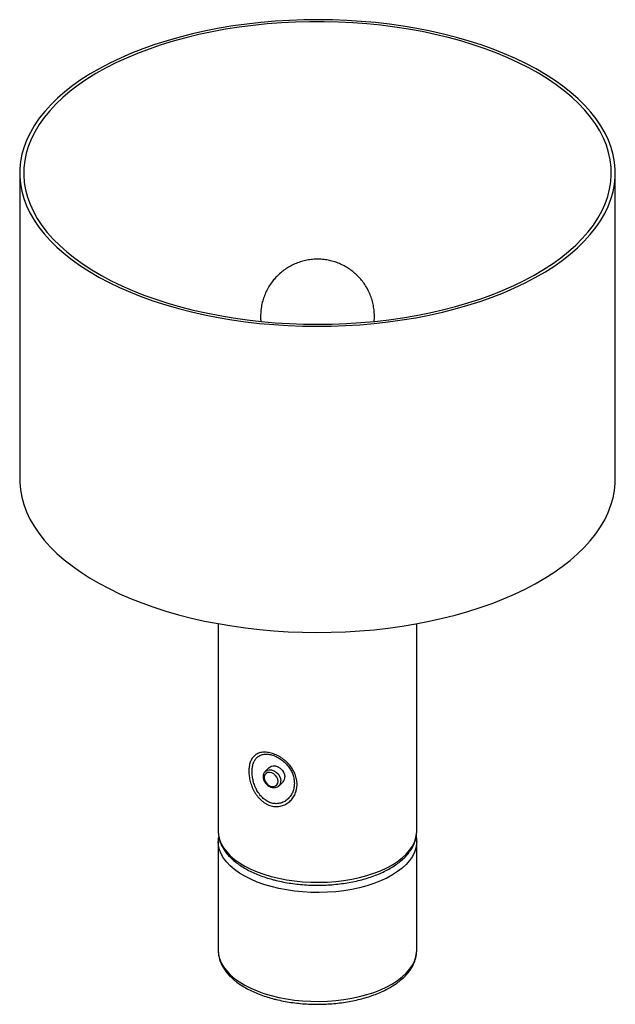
# Paper-space layout '_Trimétrica' of a CAD drawing. Header units: millimetres. Extents: x -394 to -94, y -438 to 58.
import ezdxf

# ---------------------------------------------------------------- set-up
doc = ezdxf.new("R2010")
doc.units = ezdxf.units.MM

psp = doc.layouts.new('_Trimétrica')

# ---------------------------------------------------------------- linework, layer by layer
at = {"color": 7, "linetype": 'Continuous', "lineweight": 25}
for p, q in [((-394.05, -19.02), (-394.05, -173.31)), ((-94.05, -173.31), (-94.05, -19.02)), ((-294.05, -246.15), (-294.05, -350.74)), ((-194.05, -350.74), (-194.05, -246.15)), ((-270.57, -320.79), (-270.41, -320.63)), ((-268.36, -318.62), (-270.41, -320.63)), ((-263.42, -327.78), (-261.37, -325.78)), ((-194.05, -351.07), (-194.05, -350.74)), ((-294.05, -355.89), (-294.05, -410.74)), ((-294.05, -356.11), (-294.05, -355.89)), ((-194.05, -410.74), (-194.05, -355.89)), ((-194.05, -411.07), (-194.05, -410.74))]:
    psp.add_line(p, q, dxfattribs=at)
at = {"color": 7, "linetype": 'Continuous', "lineweight": 25, "flags": 128}
for points in [[(-314.05, -87.34), (-307.56, -89.01), (-300.92, -90.51), (-294.15, -91.84), (-287.26, -93), (-280.27, -93.99), (-273.19, -94.8), (-266.05, -95.44), (-258.86, -95.9), (-251.63, -96.18), (-244.38, -96.27), (-237.13, -96.19), (-229.9, -95.93), (-222.71, -95.49), (-215.56, -94.87), (-208.48, -94.07), (-201.48, -93.1), (-194.58, -91.95), (-187.79, -90.64), (-181.14, -89.15), (-174.64, -87.5), (-168.29, -85.7), (-162.13, -83.73), (-156.15, -81.62), (-150.38, -79.36), (-144.83, -76.96), (-139.51, -74.42), (-134.44, -71.76), (-129.62, -68.97), (-125.06, -66.06), (-120.79, -63.05), (-116.8, -59.93), (-113.12, -56.71), (-109.73, -53.41), (-106.66, -50.03), (-103.91, -46.57), (-101.49, -43.06), (-99.4, -39.48), (-97.65, -35.86), (-96.25, -32.19), (-95.18, -28.5), (-94.47, -24.79), (-94.1, -21.06), (-94.08, -17.32), (-94.42, -13.59), (-95.1, -9.88), (-96.13, -6.18), (-97.51, -2.52), (-99.23, 1.11), (-101.29, 4.69), (-103.68, 8.22), (-106.4, 11.68), (-109.44, 15.07), (-112.79, 18.38), (-116.45, 21.6), (-120.41, 24.73), (-124.66, 27.75), (-129.19, 30.67), (-133.98, 33.47), (-139.03, 36.15), (-144.33, 38.69), (-149.86, 41.11), (-155.61, 43.38), (-161.57, 45.51), (-167.72, 47.49), (-174.04, 49.31), (-180.53, 50.97), (-187.17, 52.47), (-193.95, 53.8), (-200.84, 54.96), (-207.83, 55.95), (-214.9, 56.76), (-222.04, 57.4), (-229.24, 57.86), (-236.47, 58.14), (-243.71, 58.24), (-250.96, 58.16), (-258.19, 57.89), (-265.39, 57.45), (-272.54, 56.83), (-279.62, 56.03), (-286.62, 55.06), (-293.52, 53.91), (-300.3, 52.6), (-306.95, 51.12), (-313.46, 49.47), (-319.8, 47.66), (-325.97, 45.7), (-331.95, 43.58), (-337.71, 41.32), (-343.27, 38.92), (-348.59, 36.39), (-353.66, 33.72), (-358.48, 30.93), (-363.03, 28.02), (-367.31, 25.01), (-371.29, 21.89), (-374.98, 18.68), (-378.36, 15.37), (-381.43, 11.99), (-384.18, 8.54), (-386.6, 5.02), (-388.69, 1.44), (-390.44, -2.18), (-391.85, -5.84), (-392.91, -9.54), (-393.63, -13.25), (-394, -16.98), (-394.01, -20.71), (-393.68, -24.44), (-392.99, -28.16), (-391.96, -31.86), (-390.59, -35.52), (-388.87, -39.15), (-386.81, -42.73), (-384.42, -46.25), (-381.7, -49.71), (-378.66, -53.1), (-375.31, -56.41), (-371.64, -59.64), (-367.69, -62.76), (-363.44, -65.79), (-358.91, -68.7), (-354.12, -71.5), (-349.06, -74.18), (-343.77, -76.73), (-338.24, -79.14), (-332.49, -81.42), (-326.53, -83.55), (-320.38, -85.52), (-314.05, -87.34)], [(-313.12, -86.43), (-306.66, -88.09), (-300.06, -89.57), (-293.32, -90.9), (-286.47, -92.05), (-279.52, -93.02), (-272.48, -93.82), (-265.37, -94.45), (-258.22, -94.89), (-251.03, -95.16), (-243.82, -95.24), (-236.62, -95.15), (-229.43, -94.87), (-222.28, -94.41), (-215.18, -93.78), (-208.14, -92.97), (-201.19, -91.98), (-194.35, -90.82), (-187.62, -89.49), (-181.02, -87.99), (-174.58, -86.33), (-168.3, -84.5), (-162.2, -82.53), (-156.29, -80.4), (-150.59, -78.13), (-145.12, -75.71), (-139.88, -73.16), (-134.88, -70.49), (-130.14, -67.69), (-125.68, -64.78), (-121.49, -61.75), (-117.6, -58.63), (-114, -55.41), (-110.72, -52.11), (-107.75, -48.72), (-105.1, -45.27), (-102.79, -41.76), (-100.8, -38.19), (-99.16, -34.57), (-97.86, -30.92), (-96.91, -27.24), (-96.31, -23.54), (-96.06, -19.83), (-96.16, -16.12), (-96.6, -12.41), (-97.4, -8.72), (-98.55, -5.06), (-100.04, -1.43), (-101.88, 2.16), (-104.05, 5.7), (-106.55, 9.18), (-109.38, 12.6), (-112.53, 15.94), (-115.99, 19.19), (-119.75, 22.36), (-123.81, 25.43), (-128.16, 28.39), (-132.78, 31.24), (-137.66, 33.97), (-142.79, 36.58), (-148.17, 39.05), (-153.77, 41.38), (-159.59, 43.58), (-165.61, 45.62), (-171.81, 47.51), (-178.18, 49.24), (-184.72, 50.81), (-191.39, 52.22), (-198.18, 53.45), (-205.09, 54.52), (-212.09, 55.41), (-219.16, 56.12), (-226.29, 56.66), (-233.47, 57.01), (-240.67, 57.19), (-247.88, 57.18), (-255.08, 57), (-262.25, 56.63), (-269.38, 56.08), (-276.45, 55.36), (-283.44, 54.46), (-290.34, 53.38), (-297.13, 52.14), (-303.79, 50.72), (-310.31, 49.14), (-316.68, 47.4), (-322.87, 45.5), (-328.88, 43.44), (-334.68, 41.24), (-340.27, 38.9), (-345.63, 36.42), (-350.75, 33.8), (-355.62, 31.07), (-360.22, 28.21), (-364.55, 25.24), (-368.59, 22.17), (-372.33, 18.99), (-375.77, 15.73), (-378.9, 12.39), (-381.71, 8.97), (-384.19, 5.48), (-386.34, 1.94), (-388.16, -1.65), (-389.63, -5.29), (-390.75, -8.95), (-391.53, -12.64), (-391.96, -16.35), (-392.03, -20.06), (-391.76, -23.77), (-391.14, -27.47), (-390.16, -31.15), (-388.84, -34.8), (-387.18, -38.41), (-385.18, -41.98), (-382.84, -45.49), (-380.17, -48.94), (-377.18, -52.32), (-373.88, -55.61), (-370.26, -58.83), (-366.35, -61.94), (-362.15, -64.96), (-357.66, -67.87), (-352.91, -70.66), (-347.9, -73.33), (-342.64, -75.87), (-337.15, -78.27), (-331.44, -80.54), (-325.52, -82.65), (-319.41, -84.62), (-313.12, -86.43)], [(-394.05, -173.31), (-394.01, -175), (-393.68, -178.73), (-392.99, -182.45), (-391.96, -186.15), (-390.59, -189.81), (-388.87, -193.44), (-386.81, -197.02), (-384.42, -200.54), (-381.7, -204), (-378.66, -207.39), (-375.31, -210.7), (-371.64, -213.93), (-367.69, -217.05), (-363.44, -220.08), (-358.91, -222.99), (-354.12, -225.79), (-349.06, -228.47), (-343.77, -231.02), (-338.24, -233.43), (-332.49, -235.71), (-326.53, -237.84), (-320.38, -239.81), (-314.05, -241.63)], [(-314.05, -241.63), (-307.56, -243.3), (-300.92, -244.8), (-294.15, -246.13), (-287.26, -247.29), (-280.27, -248.28), (-273.19, -249.09), (-266.05, -249.73), (-258.86, -250.19), (-251.63, -250.47), (-244.38, -250.56), (-237.13, -250.48), (-229.9, -250.22), (-222.71, -249.78), (-215.56, -249.16), (-208.48, -248.36), (-201.48, -247.39), (-194.58, -246.24), (-187.79, -244.93), (-181.14, -243.44), (-174.64, -241.79), (-168.29, -239.99), (-162.13, -238.02), (-156.15, -235.91), (-150.38, -233.65), (-144.83, -231.25), (-139.51, -228.71), (-134.44, -226.05), (-129.62, -223.26), (-125.06, -220.35), (-120.79, -217.34), (-116.8, -214.22), (-113.12, -211), (-109.73, -207.7), (-106.66, -204.32), (-103.91, -200.86), (-101.49, -197.35), (-99.4, -193.77), (-97.65, -190.15), (-96.25, -186.48), (-95.18, -182.79), (-94.47, -179.08), (-94.1, -175.35), (-94.05, -173.31)], [(-263.85, -325.62), (-264, -324.57), (-264.46, -323.52), (-265.18, -322.58), (-266.09, -321.82), (-267.12, -321.31), (-268.17, -321.1), (-269.15, -321.21), (-269.98, -321.62), (-270.57, -322.31), (-270.88, -323.2), (-270.88, -324.22), (-270.57, -325.28), (-269.98, -326.29), (-269.15, -327.15), (-268.17, -327.79), (-267.12, -328.15), (-266.09, -328.2), (-265.18, -327.94), (-264.46, -327.38), (-264, -326.59), (-263.85, -325.62)], [(-268.36, -318.62), (-268.29, -318.56), (-267.41, -318.01), (-266.35, -317.76), (-265.17, -317.84), (-263.96, -318.25), (-262.83, -318.95), (-261.85, -319.89), (-261.09, -321), (-260.61, -322.2), (-260.44, -323.4)]]:
    psp.add_lwpolyline(points, dxfattribs=at)
at = {"color": 8, "linetype": 'Continuous', "lineweight": 25, "flags": 128}
for points in [[(-270.41, -320.63), (-270.35, -320.57), (-269.47, -320.01), (-268.4, -319.76), (-267.22, -319.85), (-266.02, -320.25), (-264.88, -320.95), (-263.9, -321.89), (-263.14, -323), (-262.66, -324.2), (-262.49, -325.41)], [(-294.05, -350.74), (-293.89, -352.8), (-293.38, -354.94), (-292.52, -357.05), (-291.33, -359.12), (-289.8, -361.13), (-287.96, -363.06), (-285.8, -364.91), (-283.35, -366.66), (-280.63, -368.3), (-277.65, -369.81), (-274.43, -371.19), (-271, -372.43), (-267.38, -373.52)], [(-267.38, -373.52), (-263.6, -374.44), (-259.68, -375.2), (-255.65, -375.79), (-251.54, -376.2), (-247.38, -376.44), (-243.19, -376.49), (-239.01, -376.36), (-234.87, -376.06), (-230.79, -375.57), (-226.8, -374.91), (-222.93, -374.09), (-219.21, -373.09), (-215.67, -371.94), (-212.32, -370.65), (-209.2, -369.21), (-206.32, -367.64), (-203.71, -365.96), (-201.38, -364.17), (-199.35, -362.28), (-197.63, -360.31), (-196.24, -358.28), (-195.18, -356.19), (-194.47, -354.07), (-194.1, -351.92), (-194.05, -351.07)], [(-267.38, -378.66), (-271, -377.58), (-274.43, -376.34), (-277.65, -374.96), (-280.63, -373.44), (-283.35, -371.8), (-285.8, -370.05), (-287.96, -368.2), (-289.8, -366.27), (-291.33, -364.26), (-292.52, -362.19), (-293.38, -360.08), (-293.89, -357.94), (-294.05, -356.11)], [(-194.05, -355.86), (-194.1, -357.06), (-194.47, -359.21), (-195.18, -361.34), (-196.24, -363.42), (-197.63, -365.46), (-199.35, -367.42), (-201.38, -369.31), (-203.71, -371.1), (-206.32, -372.79), (-209.2, -374.35), (-212.32, -375.79), (-215.67, -377.09), (-219.21, -378.24), (-222.93, -379.23), (-226.8, -380.06), (-230.79, -380.71), (-234.87, -381.2), (-239.01, -381.51), (-243.19, -381.63), (-247.38, -381.58), (-251.54, -381.35), (-255.65, -380.93), (-259.68, -380.35), (-263.6, -379.59), (-267.38, -378.66)], [(-294.05, -410.74), (-293.89, -412.8), (-293.38, -414.94), (-292.52, -417.05), (-291.33, -419.12), (-289.8, -421.13), (-287.96, -423.06), (-285.8, -424.91), (-283.35, -426.66), (-280.63, -428.3), (-277.65, -429.82), (-274.43, -431.2), (-271, -432.43), (-267.38, -433.52)], [(-267.38, -433.52), (-263.6, -434.45), (-259.68, -435.2), (-255.65, -435.79), (-251.54, -436.2), (-247.38, -436.44), (-243.19, -436.49), (-239.01, -436.36), (-234.87, -436.06), (-230.79, -435.57), (-226.8, -434.92), (-222.93, -434.09), (-219.21, -433.1), (-215.67, -431.95), (-212.32, -430.65), (-209.2, -429.21), (-206.32, -427.65), (-203.71, -425.96), (-201.38, -424.17), (-199.35, -422.28), (-197.63, -420.32), (-196.24, -418.28), (-195.18, -416.19), (-194.47, -414.07), (-194.1, -411.92), (-194.05, -411.07)]]:
    psp.add_lwpolyline(points, dxfattribs=at)
at = {"color": 8, "linetype": 'Continuous', "lineweight": 25}
psp.add_arc((-265.71, -325.52), 3.21, 314.8763, 2.0183, dxfattribs=at)
at = {"color": 7, "linetype": 'Continuous', "lineweight": 25}
psp.add_arc((-263.66, -323.52), 3.22, 315.2589, 2.0068, dxfattribs=at)
for points, knots in [([(-215.53, -93.81), (-215.48, -93.41), (-215.32, -91.99), (-215.39, -89.56), (-215.71, -86.58), (-216.34, -83.7), (-217.24, -80.93), (-218.4, -78.31), (-219.79, -75.85), (-221.39, -73.57), (-223.18, -71.47), (-225.13, -69.58), (-227.23, -67.9), (-229.45, -66.44), (-231.79, -65.19), (-234.23, -64.16), (-236.77, -63.36), (-239.41, -62.79), (-242.18, -62.47), (-245.08, -62.42), (-248, -62.68), (-250.84, -63.23), (-253.54, -64.04), (-256.13, -65.1), (-258.62, -66.42), (-260.96, -67.97), (-263.09, -69.69), (-264.94, -71.51), (-266.63, -73.48), (-268.19, -75.67), (-269.61, -78.14), (-270.78, -80.75), (-271.72, -83.55), (-272.38, -86.52), (-272.71, -89.61), (-272.77, -92.05), (-272.61, -93.44), (-272.57, -93.81)], [0, 0, 0, 0, 0.012796, 0.044727, 0.076139, 0.107062, 0.137521, 0.167538, 0.197132, 0.226323, 0.255132, 0.283586, 0.311724, 0.339601, 0.367301, 0.39495, 0.422737, 0.450939, 0.479939, 0.51022, 0.542277, 0.571827, 0.601271, 0.630658, 0.660055, 0.68951, 0.719049, 0.74609, 0.770947, 0.800736, 0.830581, 0.860484, 0.890433, 0.923476, 0.956025, 0.988016, 1, 1, 1, 1]), ([(-254.34, -327.08), (-254.34, -327.91), (-254.42, -328.73), (-254.66, -329.92), (-254.76, -330.32), (-254.99, -331.09), (-255.13, -331.47), (-255.6, -332.57), (-255.98, -333.27), (-256.67, -334.25), (-256.92, -334.56), (-257.45, -335.17), (-257.73, -335.45), (-258.62, -336.25), (-259.28, -336.72), (-260.34, -337.3), (-260.71, -337.47), (-261.48, -337.78), (-261.88, -337.9), (-262.68, -338.11), (-263.08, -338.18), (-263.92, -338.28), (-264.34, -338.31), (-265.63, -338.3), (-266.48, -338.18), (-267.76, -337.84), (-268.19, -337.7), (-269.02, -337.36), (-269.43, -337.17), (-270.23, -336.73), (-270.63, -336.49), (-271.39, -335.96), (-271.77, -335.67), (-272.84, -334.76), (-273.51, -334.07), (-274.42, -332.95), (-274.71, -332.56), (-275.25, -331.77), (-275.51, -331.36), (-275.99, -330.53), (-276.22, -330.11), (-276.65, -329.24), (-276.84, -328.81), (-277.38, -327.49), (-277.68, -326.6), (-278.04, -325.27), (-278.14, -324.82), (-278.32, -323.93), (-278.39, -323.49), (-278.57, -322.19), (-278.63, -321.35), (-278.63, -319.69), (-278.58, -318.89), (-278.34, -317.37), (-278.17, -316.65), (-277.82, -315.66), (-277.68, -315.34), (-277.39, -314.72), (-277.22, -314.43), (-276.69, -313.59), (-276.27, -313.1), (-275.56, -312.47), (-275.3, -312.27), (-274.76, -311.92), (-274.47, -311.76), (-273.56, -311.34), (-272.91, -311.14), (-271.83, -310.97), (-271.46, -310.93), (-270.7, -310.9), (-270.31, -310.91), (-269.51, -310.97), (-269.11, -311.02), (-268.27, -311.16), (-267.84, -311.26), (-266.57, -311.6), (-265.71, -311.91), (-264.42, -312.49), (-264, -312.71), (-263.16, -313.17), (-262.75, -313.41), (-261.94, -313.94), (-261.55, -314.22), (-260.78, -314.8), (-260.4, -315.11), (-259.69, -315.74), (-259.34, -316.07), (-258.68, -316.75), (-258.36, -317.1), (-257.45, -318.19), (-256.92, -318.94), (-256, -320.49), (-255.6, -321.3), (-254.98, -322.93), (-254.74, -323.75), (-254.42, -325.41), (-254.34, -326.25), (-254.34, -327.08)], [0, 0, 0, 0, 0.03125, 0.03125, 0.046875, 0.046875, 0.0625, 0.0625, 0.09375, 0.09375, 0.109375, 0.109375, 0.125, 0.125, 0.15625, 0.15625, 0.171875, 0.171875, 0.1875, 0.1875, 0.203125, 0.203125, 0.21875, 0.21875, 0.25, 0.25, 0.265625, 0.265625, 0.28125, 0.28125, 0.296875, 0.296875, 0.3125, 0.3125, 0.34375, 0.34375, 0.359375, 0.359375, 0.375, 0.375, 0.390625, 0.390625, 0.40625, 0.40625, 0.4375, 0.4375, 0.453125, 0.453125, 0.46875, 0.46875, 0.5, 0.5, 0.53125, 0.53125, 0.5625, 0.5625, 0.578125, 0.578125, 0.59375, 0.59375, 0.625, 0.625, 0.640625, 0.640625, 0.65625, 0.65625, 0.6875, 0.6875, 0.703125, 0.703125, 0.71875, 0.71875, 0.734375, 0.734375, 0.75, 0.75, 0.78125, 0.78125, 0.796875, 0.796875, 0.8125, 0.8125, 0.828125, 0.828125, 0.84375, 0.84375, 0.859375, 0.859375, 0.875, 0.875, 0.90625, 0.90625, 0.9375, 0.9375, 0.96875, 0.96875, 1, 1, 1, 1]), ([(-255.71, -326.55), (-255.71, -326.17), (-255.72, -325.8), (-255.79, -325.05), (-255.84, -324.67), (-256.04, -323.56), (-256.24, -322.82), (-256.64, -321.72), (-256.79, -321.36), (-257.13, -320.64), (-257.31, -320.28), (-257.91, -319.22), (-258.36, -318.54), (-259.15, -317.55), (-259.42, -317.23), (-260, -316.61), (-260.3, -316.31), (-260.93, -315.72), (-261.26, -315.44), (-261.94, -314.9), (-262.29, -314.65), (-263, -314.16), (-263.37, -313.93), (-264.11, -313.51), (-264.49, -313.31), (-265.64, -312.77), (-266.41, -312.49), (-267.56, -312.19), (-267.94, -312.1), (-268.69, -311.98), (-269.05, -311.94), (-269.76, -311.9), (-270.11, -311.9), (-270.78, -311.94), (-271.11, -311.98), (-272.06, -312.16), (-272.64, -312.36), (-273.43, -312.77), (-273.68, -312.93), (-274.15, -313.27), (-274.37, -313.45), (-274.99, -314.05), (-275.35, -314.51), (-275.8, -315.28), (-275.94, -315.55), (-276.2, -316.12), (-276.31, -316.41), (-276.61, -317.32), (-276.75, -317.96), (-276.95, -319.33), (-277, -320.05), (-277, -321.54), (-276.95, -322.3), (-276.8, -323.46), (-276.73, -323.85), (-276.58, -324.65), (-276.49, -325.05), (-276.19, -326.25), (-275.94, -327.04), (-275.32, -328.62), (-274.96, -329.41), (-274.12, -330.91), (-273.65, -331.63), (-272.58, -333), (-272, -333.63), (-271.05, -334.47), (-270.72, -334.74), (-270.03, -335.23), (-269.69, -335.45), (-268.97, -335.85), (-268.61, -336.02), (-267.86, -336.33), (-267.47, -336.46), (-266.33, -336.76), (-265.56, -336.86), (-264.41, -336.85), (-264.03, -336.82), (-263.29, -336.72), (-262.93, -336.64), (-262.22, -336.44), (-261.88, -336.31), (-261.2, -336.02), (-260.87, -335.86), (-259.94, -335.31), (-259.38, -334.87), (-258.61, -334.12), (-258.36, -333.86), (-257.9, -333.3), (-257.69, -333.01), (-257.1, -332.12), (-256.77, -331.48), (-256.38, -330.49), (-256.26, -330.15), (-256.06, -329.45), (-255.97, -329.09), (-255.84, -328.38), (-255.79, -328.02), (-255.72, -327.29), (-255.71, -326.92), (-255.71, -326.55)], [0, 0, 0, 0, 0.015625, 0.015625, 0.03125, 0.03125, 0.0625, 0.0625, 0.078125, 0.078125, 0.09375, 0.09375, 0.125, 0.125, 0.140625, 0.140625, 0.15625, 0.15625, 0.171875, 0.171875, 0.1875, 0.1875, 0.203125, 0.203125, 0.21875, 0.21875, 0.25, 0.25, 0.265625, 0.265625, 0.28125, 0.28125, 0.296875, 0.296875, 0.3125, 0.3125, 0.34375, 0.34375, 0.359375, 0.359375, 0.375, 0.375, 0.40625, 0.40625, 0.421875, 0.421875, 0.4375, 0.4375, 0.46875, 0.46875, 0.5, 0.5, 0.53125, 0.53125, 0.546875, 0.546875, 0.5625, 0.5625, 0.59375, 0.59375, 0.625, 0.625, 0.65625, 0.65625, 0.6875, 0.6875, 0.703125, 0.703125, 0.71875, 0.71875, 0.734375, 0.734375, 0.75, 0.75, 0.78125, 0.78125, 0.796875, 0.796875, 0.8125, 0.8125, 0.828125, 0.828125, 0.84375, 0.84375, 0.875, 0.875, 0.890625, 0.890625, 0.90625, 0.90625, 0.9375, 0.9375, 0.953125, 0.953125, 0.96875, 0.96875, 0.984375, 0.984375, 1, 1, 1, 1]), ([(-270.57, -320.84), (-270.74, -321.04), (-271.12, -321.5), (-271.42, -322.43), (-271.49, -323.51), (-271.28, -324.64), (-270.8, -325.76), (-270.07, -326.79), (-269.14, -327.66), (-268.06, -328.32), (-266.89, -328.72), (-265.71, -328.81), (-264.62, -328.58), (-263.84, -328.21), (-263.54, -327.86), (-263.46, -327.77)], [0, 0, 0, 0, 0.060577, 0.139278, 0.218836, 0.300233, 0.383238, 0.467155, 0.551537, 0.636376, 0.721732, 0.807326, 0.892126, 0.974749, 1, 1, 1, 1]), ([(-294.03, -350.71), (-294.01, -351.33), (-293.99, -352.69), (-293.57, -354.77), (-292.85, -356.93), (-291.81, -359.03), (-290.48, -361.09), (-288.85, -363.08), (-286.92, -364.99), (-284.71, -366.81), (-282.23, -368.52), (-279.51, -370.11), (-276.57, -371.58), (-273.42, -372.9), (-270.16, -374.07), (-267.88, -374.73), (-266.77, -375.05)], [0, 0, 0, 0, 0.058242, 0.127119, 0.196299, 0.266273, 0.337345, 0.409582, 0.482836, 0.556833, 0.631272, 0.705907, 0.780544, 0.855091, 0.929513, 1, 1, 1, 1]), ([(-266.77, -375.05), (-266.14, -375.21), (-264.33, -375.69), (-261.22, -376.36), (-257.44, -377.01), (-253.58, -377.49), (-249.65, -377.81), (-245.7, -377.96), (-241.73, -377.95), (-237.78, -377.77), (-233.86, -377.42), (-230.01, -376.91), (-226.25, -376.24), (-222.59, -375.41), (-219.06, -374.42), (-215.69, -373.29), (-212.49, -372.01), (-209.48, -370.58), (-206.68, -369.03), (-204.11, -367.34), (-201.79, -365.53), (-199.74, -363.6), (-197.98, -361.58), (-196.53, -359.46), (-195.4, -357.29), (-194.61, -355.07), (-194.15, -353.01), (-194.1, -351.69), (-194.08, -351.13)], [0, 0, 0, 0, 0.020952, 0.060659, 0.100323, 0.139945, 0.179538, 0.219112, 0.258678, 0.298248, 0.337829, 0.377432, 0.41707, 0.456754, 0.496496, 0.536309, 0.576204, 0.616189, 0.656266, 0.696425, 0.736634, 0.776796, 0.816781, 0.856416, 0.895517, 0.933953, 0.971716, 1, 1, 1, 1]), ([(-293.81, -353.23), (-293.82, -353.25), (-294, -353.99), (-294.08, -354.98), (-294.03, -355.94), (-294.01, -356.15)], [0, 0, 0, 0, 0.01879, 0.781502, 1, 1, 1, 1]), ([(-194.06, -355.86), (-194.05, -355.82), (-194, -355.04), (-194.08, -354.17), (-194.26, -353.36), (-194.28, -353.28)], [0, 0, 0, 0, 0.047282, 0.902703, 1, 1, 1, 1]), ([(-294.03, -410.71), (-294.01, -411.34), (-293.99, -412.7), (-293.57, -414.77), (-292.85, -416.93), (-291.81, -419.04), (-290.48, -421.09), (-288.85, -423.08), (-286.92, -424.99), (-284.71, -426.81), (-282.23, -428.52), (-279.51, -430.12), (-276.57, -431.58), (-273.42, -432.9), (-270.16, -434.08), (-267.88, -434.73), (-266.77, -435.05)], [0, 0, 0, 0, 0.058242, 0.127119, 0.196299, 0.266273, 0.337345, 0.409582, 0.482836, 0.556833, 0.631272, 0.705907, 0.780544, 0.855091, 0.929513, 1, 1, 1, 1]), ([(-266.77, -435.05), (-266.14, -435.21), (-264.33, -435.69), (-261.22, -436.36), (-257.44, -437.01), (-253.58, -437.49), (-249.65, -437.81), (-245.7, -437.96), (-241.73, -437.95), (-237.78, -437.77), (-233.86, -437.42), (-230.01, -436.91), (-226.25, -436.24), (-222.59, -435.41), (-219.06, -434.43), (-215.69, -433.29), (-212.49, -432.01), (-209.48, -430.59), (-206.68, -429.03), (-204.11, -427.34), (-201.79, -425.53), (-199.74, -423.6), (-197.98, -421.58), (-196.53, -419.47), (-195.4, -417.29), (-194.61, -415.07), (-194.15, -413.01), (-194.1, -411.69), (-194.08, -411.13)], [0, 0, 0, 0, 0.020952, 0.060659, 0.100323, 0.139945, 0.179538, 0.219112, 0.258678, 0.298248, 0.337829, 0.377432, 0.41707, 0.456754, 0.496496, 0.536309, 0.576204, 0.616189, 0.656266, 0.696425, 0.736634, 0.776796, 0.816781, 0.856416, 0.895517, 0.933953, 0.971716, 1, 1, 1, 1])]:
    psp.add_open_spline(points, degree=3, knots=knots, dxfattribs=at)

doc.saveas('drawing.dxf')
